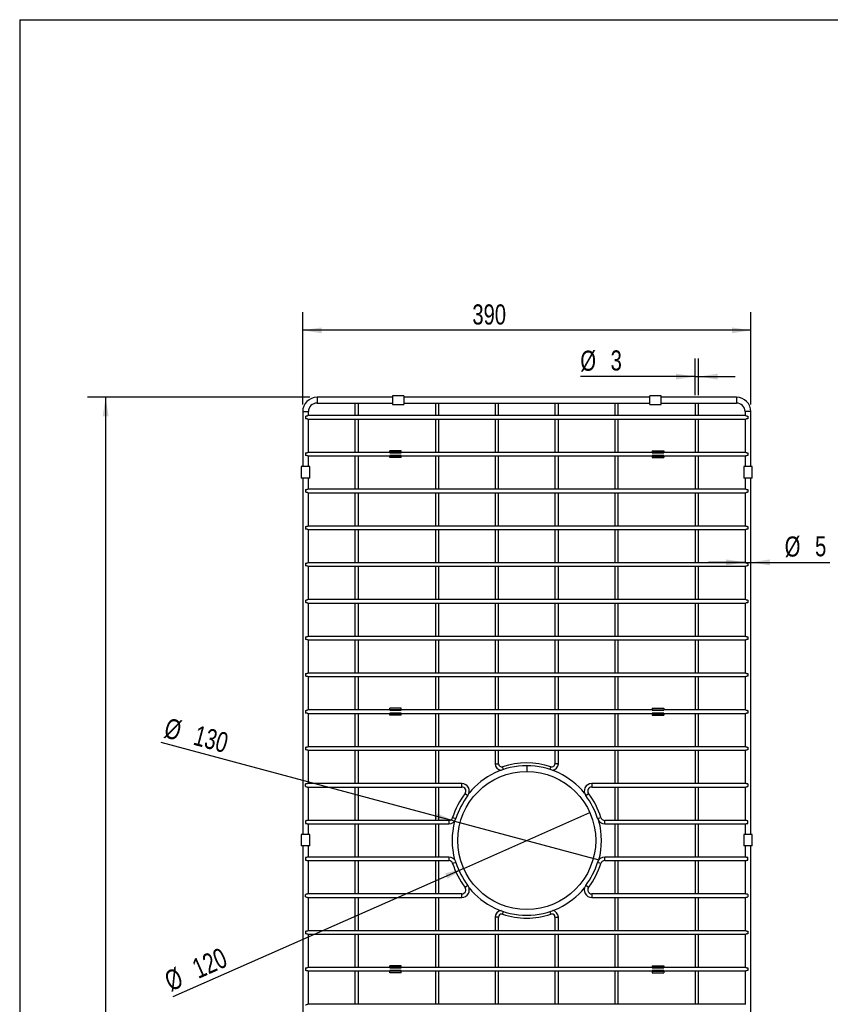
# Model space of a CAD drawing. Header units: millimetres. Extents: x 3 to 415, y 5 to 292.
# Tile 2 of 9: x 3 to 144, y 121 to 292. Entities that reach past the tile are written whole.
import ezdxf

# ---------------------------------------------------------------- set-up
doc = ezdxf.new("R2010")
doc.units = ezdxf.units.MM
doc.layers.add('FORMAT', color=179, linetype='Continuous')
doc.styles.add('SLDTEXTSTYLE0', font='TXT', dxfattribs={"width": 0.75})
doc.dimstyles.new('SLDDIMSTYLE0', dxfattribs={"dimtxt": 3.5, "dimasz": 3.302, "dimexe": 0, "dimexo": 0.0625, "dimgap": 0.875, "dimtad": 1, "dimlfac": 5, "dimrnd": 1e-09, "dimzin": 12, "dimdsep": 46, "dimtxsty": 'SLDTEXTSTYLE0', "dimsah": 1, "dimcen": 0.09, "dimadec": 0, "dimazin": 3, "dimtfac": 1, "dimtdec": 0, "dimtofl": 0, "dimtmove": 0, "dimatfit": 3, "dimfxl": 1, "dimfrac": 2, "dimtolj": 1, "dimtzin": 12, "dimarcsym": 0})
doc.dimstyles.new('SLDDIMSTYLE1', dxfattribs={"dimtxt": 3.5, "dimasz": 3.302, "dimexe": 0, "dimexo": 0.0625, "dimgap": 0.875, "dimtad": 1, "dimlfac": 5, "dimrnd": 1e-09, "dimzin": 12, "dimdsep": 46, "dimtxsty": 'SLDTEXTSTYLE0', "dimblk1": 'NONE', "dimsah": 1, "dimcen": 0, "dimadec": 0, "dimazin": 3, "dimtfac": 1, "dimtdec": 0, "dimtmove": 0, "dimatfit": 3, "dimldrblk": 'NONE', "dimfxl": 1, "dimfrac": 2, "dimtolj": 1, "dimtzin": 12, "dimarcsym": 0})
doc.dimstyles.new('SLDDIMSTYLE2', dxfattribs={"dimtxt": 3.5, "dimasz": 3.302, "dimexe": 0, "dimexo": 0.0625, "dimgap": 0.875, "dimtad": 1, "dimlfac": 5, "dimrnd": 1e-09, "dimzin": 12, "dimdsep": 46, "dimtxsty": 'SLDTEXTSTYLE0', "dimsah": 1, "dimcen": 0.09, "dimadec": 0, "dimazin": 3, "dimtfac": 1, "dimtdec": 0, "dimtmove": 0, "dimatfit": 0, "dimfxl": 1, "dimfrac": 2, "dimtolj": 1, "dimtzin": 12, "dimarcsym": 0})

# ---------------------------------------------------------------- blocks, each defined once
blk = doc.blocks.new('_D')
at = {"layer": 'FORMAT'}
for p, q in [((52.22, 225.33), (52.22, 241.38)), ((130.22, 225.33), (130.22, 241.38)), ((130.22, 238.21), (52.22, 238.21))]:
    blk.add_line(p, q, dxfattribs=at)
for points in [[(52.22, 238.21), (55.52, 237.7), (55.52, 238.71)], [(130.22, 238.21), (126.91, 238.71), (126.91, 237.7)]]:
    blk.add_solid(points, dxfattribs=at)
at = {"layer": 'FORMAT', "insert": (81.75, 242.72), "char_height": 3.5, "attachment_point": 1, "style": 'SLDTEXTSTYLE0'}
blk.add_mtext('390', dxfattribs=at)
blk = doc.blocks.new('_D_1')
at = {"layer": 'FORMAT'}
for p, q in [((53.45, 226.56), (14.75, 226.56)), ((17.92, 226.56), (17.92, 72.36)), ((53.45, 72.36), (14.75, 72.36))]:
    blk.add_line(p, q, dxfattribs=at)
for points in [[(17.92, 226.56), (17.41, 223.26), (18.43, 223.26)], [(17.92, 72.36), (18.43, 75.66), (17.41, 75.66)]]:
    blk.add_solid(points, dxfattribs=at)
at = {"layer": 'FORMAT', "insert": (13.41, 103.81), "char_height": 3.5, "attachment_point": 1, "rotation": 90, "style": 'SLDTEXTSTYLE0'}
blk.add_mtext('771', dxfattribs=at)
blk = doc.blocks.new('_D_2')
at = {"layer": 'FORMAT'}
for q in [(27.61, 166.5), (103.77, 146.1)]:
    blk.add_line((78.66, 152.83), q, dxfattribs=at)
blk.add_solid([(78.66, 152.83), (75.6, 154.17), (75.34, 153.19)], dxfattribs=at)
at = {"layer": 'FORMAT', "char_height": 3.5, "attachment_point": 1, "rotation": 345, "style": 'SLDTEXTSTYLE0'}
for s, insert in [('%%c', (28.78, 170.86)), ('130', (33.89, 169.55))]:
    blk.add_mtext(s, dxfattribs=dict(at, insert=insert))
blk = doc.blocks.new('_None')
blk = doc.blocks.new('_D_3')
at = {"layer": 'FORMAT'}
for q in [(102.19, 154.31), (29.64, 122.25)]:
    blk.add_line((80.24, 144.61), q, dxfattribs=at)
blk.add_solid([(80.24, 144.61), (77.01, 143.74), (77.42, 142.81)], dxfattribs=at)
at = {"layer": 'FORMAT', "char_height": 3.5, "attachment_point": 1, "rotation": 23.8436, "style": 'SLDTEXTSTYLE0'}
for s, insert in [('120', (32.63, 128.56)), ('%%c', (27.82, 126.37))]:
    blk.add_mtext(s, dxfattribs=dict(at, insert=insert))
blk = doc.blocks.new('_D_4')
at = {"layer": 'FORMAT'}
for p, q in [((129.22, 197.84), (122.87, 197.84)), ((129.22, 197.84), (130.22, 197.84)), ((130.22, 197.84), (143.98, 197.84))]:
    blk.add_line(p, q, dxfattribs=at)
for points in [[(129.22, 197.84), (125.91, 198.35), (125.91, 197.33)], [(130.22, 197.84), (133.52, 197.33), (133.52, 198.35)]]:
    blk.add_solid(points, dxfattribs=at)
at = {"layer": 'FORMAT', "char_height": 3.5, "attachment_point": 1, "style": 'SLDTEXTSTYLE0'}
for s, insert in [('%%c', (136.11, 202.35)), ('5', (141.39, 202.4))]:
    blk.add_mtext(s, dxfattribs=dict(at, insert=insert))
blk = doc.blocks.new('_D_5')
at = {"layer": 'FORMAT'}
for p, q in [((120.52, 226.93), (120.52, 233.33)), ((121.12, 226.93), (121.12, 233.33)), ((120.52, 230.16), (100.54, 230.16)), ((120.52, 230.16), (121.12, 230.16)), ((121.12, 230.16), (127.47, 230.16))]:
    blk.add_line(p, q, dxfattribs=at)
for points in [[(120.52, 230.16), (117.21, 230.66), (117.21, 229.65)], [(121.12, 230.16), (124.42, 229.65), (124.42, 230.66)]]:
    blk.add_solid(points, dxfattribs=at)
at = {"layer": 'FORMAT', "char_height": 3.5, "attachment_point": 1, "style": 'SLDTEXTSTYLE0'}
for s, insert in [('%%c', (100.54, 234.67)), ('3', (105.81, 234.72))]:
    blk.add_mtext(s, dxfattribs=dict(at, insert=insert))

msp = doc.modelspace()

# ---------------------------------------------------------------- linework, layer by layer
at = {"color": 7, "linetype": 'Continuous', "lineweight": 25}
for p, q in [((67.822, 226.5628), (54.7152, 226.5628)), ((69.822, 226.8128), (67.822, 226.8128)), ((67.822, 226.8128), (67.822, 225.3128)), ((69.822, 226.8128), (69.822, 225.3128)), ((112.6084, 226.5628), (69.822, 226.5628)), ((114.6084, 226.8128), (112.6084, 226.8128)), ((112.6084, 225.3128), (112.6084, 226.8128)), ((114.6084, 225.3128), (114.6084, 226.8128)), ((127.7152, 226.5628), (114.6084, 226.5628)), ((54.7152, 225.5628), (61.6088, 225.5628)), ((61.3152, 225.5628), (61.3152, 223.3638)), ((61.6088, 225.5628), (67.822, 225.5628)), ((61.9152, 223.3638), (61.9152, 225.5628)), ((67.822, 225.3128), (69.822, 225.3128)), ((69.822, 225.5628), (75.6088, 225.5628)), ((75.3152, 225.5628), (75.3152, 223.3638)), ((75.6088, 225.5628), (86.0088, 225.5628)), ((75.9152, 223.3638), (75.9152, 225.5628)), ((85.7152, 225.5628), (85.7152, 223.3638)), ((86.0088, 225.5628), (96.4088, 225.5628)), ((86.3152, 223.3638), (86.3152, 225.5628)), ((96.1152, 225.5628), (96.1152, 223.3638)), ((96.4088, 225.5628), (106.8088, 225.5628)), ((96.7152, 223.3638), (96.7152, 225.5628)), ((106.5152, 225.5628), (106.5152, 223.3638)), ((106.8088, 225.5628), (112.6084, 225.5628)), ((107.1152, 223.3638), (107.1152, 225.5628)), ((112.6084, 225.3128), (114.6084, 225.3128)), ((114.6084, 225.5628), (120.8088, 225.5628)), ((120.5152, 225.5628), (120.5152, 223.3638)), ((120.8088, 225.5628), (127.7152, 225.5628)), ((121.1152, 223.3638), (121.1152, 225.5628)), ((52.2152, 224.0628), (52.2152, 214.5175)), ((52.7152, 223.2878), (52.7152, 222.8379)), ((53.1132, 222.7618), (129.3163, 222.7618)), ((129.3171, 223.3638), (53.1141, 223.3638)), ((53.2152, 223.3638), (53.2152, 224.0628)), ((53.2152, 216.9638), (53.2152, 222.7618)), ((61.3152, 222.7618), (61.3152, 216.9638)), ((61.9152, 216.9638), (61.9152, 222.7618)), ((75.3152, 222.7618), (75.3152, 216.9638)), ((75.9152, 216.9638), (75.9152, 222.7618)), ((85.7152, 222.7618), (85.7152, 216.9638)), ((86.3152, 216.9638), (86.3152, 222.7618)), ((96.1152, 222.7618), (96.1152, 216.9638)), ((96.7152, 216.9638), (96.7152, 222.7618)), ((106.5152, 222.7618), (106.5152, 216.9638)), ((107.1152, 216.9638), (107.1152, 222.7618)), ((120.5152, 222.7618), (120.5152, 216.9638)), ((121.1152, 216.9638), (121.1152, 222.7618)), ((129.2152, 224.0628), (129.2152, 223.3638)), ((129.2152, 222.7618), (129.2152, 216.9638)), ((129.7152, 223.2878), (129.7152, 222.8379)), ((130.2152, 214.5175), (130.2152, 224.0628)), ((52.7152, 216.8878), (52.7152, 216.4379)), ((53.1132, 216.3618), (67.3841, 216.3618)), ((67.3841, 216.9638), (53.1141, 216.9638)), ((53.2152, 214.5175), (53.2152, 216.3618)), ((61.3152, 216.3618), (61.3152, 210.5638)), ((61.9152, 210.5638), (61.9152, 216.3618)), ((69.3841, 217.2628), (67.3841, 217.2628)), ((67.3841, 217.0092), (67.3841, 217.2628)), ((69.3841, 217.0092), (67.3841, 217.0092)), ((67.3841, 216.9092), (67.3841, 217.0092)), ((67.3841, 216.9092), (69.3841, 216.9092)), ((69.3841, 216.4164), (67.3841, 216.4164)), ((67.3841, 216.3164), (67.3841, 216.4164)), ((69.3841, 216.3164), (67.3841, 216.3164)), ((67.3841, 216.0628), (67.3841, 216.3164)), ((69.3841, 216.0628), (67.3841, 216.0628)), ((69.3841, 217.0092), (69.3841, 217.2628)), ((69.3841, 216.9092), (69.3841, 217.0092)), ((113.0463, 216.9638), (69.3841, 216.9638)), ((69.3841, 216.3164), (69.3841, 216.4164)), ((69.3841, 216.3618), (113.0463, 216.3618)), ((69.3841, 216.0628), (69.3841, 216.3164)), ((75.3152, 216.3618), (75.3152, 210.5638)), ((75.9152, 210.5638), (75.9152, 216.3618)), ((85.7152, 216.3618), (85.7152, 210.5638)), ((86.3152, 210.5638), (86.3152, 216.3618)), ((96.1152, 216.3618), (96.1152, 210.5638)), ((96.7152, 210.5638), (96.7152, 216.3618)), ((106.5152, 216.3618), (106.5152, 210.5638)), ((107.1152, 210.5638), (107.1152, 216.3618)), ((113.0463, 217.2628), (115.0463, 217.2628)), ((113.0463, 217.2628), (113.0463, 217.0092)), ((113.0463, 217.0092), (115.0463, 217.0092)), ((113.0463, 217.0092), (113.0463, 216.9092)), ((113.0463, 216.9092), (115.0463, 216.9092)), ((115.0463, 216.4164), (113.0463, 216.4164)), ((113.0463, 216.4164), (113.0463, 216.3164)), ((113.0463, 216.3164), (113.0463, 216.0628)), ((113.0463, 216.3164), (115.0463, 216.3164)), ((113.0463, 216.0628), (115.0463, 216.0628)), ((115.0463, 217.2628), (115.0463, 217.0092)), ((115.0463, 217.0092), (115.0463, 216.9092)), ((129.3171, 216.9638), (115.0463, 216.9638)), ((115.0463, 216.4164), (115.0463, 216.3164)), ((115.0463, 216.3618), (129.3163, 216.3618)), ((115.0463, 216.3164), (115.0463, 216.0628)), ((120.5152, 216.3618), (120.5152, 210.5638)), ((121.1152, 210.5638), (121.1152, 216.3618)), ((129.2152, 216.3618), (129.2152, 214.5175)), ((129.7152, 216.8878), (129.7152, 216.4379)), ((51.9652, 214.5175), (51.9652, 212.5175)), ((53.4652, 214.5175), (51.9652, 214.5175)), ((53.4652, 212.5175), (53.4652, 214.5175)), ((128.9652, 214.5175), (128.9652, 212.5175)), ((128.9665, 214.5175), (128.9652, 214.5175)), ((130.4652, 214.5175), (128.9665, 214.5175)), ((130.4652, 212.5175), (130.4652, 214.5175)), ((53.4652, 212.5175), (51.9652, 212.5175)), ((52.2152, 212.5175), (52.2152, 150.5175)), ((53.2152, 210.5638), (53.2152, 212.5175)), ((128.9665, 212.5175), (128.9652, 212.5175)), ((130.4652, 212.5175), (128.9665, 212.5175)), ((129.2152, 212.5175), (129.2152, 210.5638)), ((130.2152, 150.5175), (130.2152, 212.5175)), ((52.7152, 210.4878), (52.7152, 210.0379)), ((53.1132, 209.9618), (129.3163, 209.9618)), ((129.3171, 210.5638), (53.1141, 210.5638)), ((53.2152, 204.1638), (53.2152, 209.9618)), ((61.3152, 209.9618), (61.3152, 204.1638)), ((61.9152, 204.1638), (61.9152, 209.9618)), ((75.3152, 209.9618), (75.3152, 204.1638)), ((75.9152, 204.1638), (75.9152, 209.9618)), ((85.7152, 209.9618), (85.7152, 204.1638)), ((86.3152, 204.1638), (86.3152, 209.9618)), ((96.1152, 209.9618), (96.1152, 204.1638)), ((96.7152, 204.1638), (96.7152, 209.9618)), ((106.5152, 209.9618), (106.5152, 204.1638)), ((107.1152, 204.1638), (107.1152, 209.9618)), ((120.5152, 209.9618), (120.5152, 204.1638)), ((121.1152, 204.1638), (121.1152, 209.9618)), ((129.2152, 209.9618), (129.2152, 204.1638)), ((129.7152, 210.4878), (129.7152, 210.0379)), ((52.7152, 204.0878), (52.7152, 203.6379)), ((129.3171, 204.1638), (53.1141, 204.1638)), ((129.7152, 204.0878), (129.7152, 203.6379)), ((53.1132, 203.5618), (129.3163, 203.5618)), ((53.2152, 197.7638), (53.2152, 203.5618)), ((61.3152, 203.5618), (61.3152, 197.7638)), ((61.9152, 197.7638), (61.9152, 203.5618)), ((75.3152, 203.5618), (75.3152, 197.7638)), ((75.9152, 197.7638), (75.9152, 203.5618)), ((85.7152, 203.5618), (85.7152, 197.7638)), ((86.3152, 197.7638), (86.3152, 203.5618)), ((96.1152, 203.5618), (96.1152, 197.7638)), ((96.7152, 197.7638), (96.7152, 203.5618)), ((106.5152, 203.5618), (106.5152, 197.7638)), ((107.1152, 197.7638), (107.1152, 203.5618)), ((120.5152, 203.5618), (120.5152, 197.7638)), ((121.1152, 197.7638), (121.1152, 203.5618)), ((129.2152, 203.5618), (129.2152, 197.7638)), ((52.7152, 197.6878), (52.7152, 197.2379)), ((53.1132, 197.1618), (129.3163, 197.1618)), ((129.3171, 197.7638), (53.1141, 197.7638)), ((53.2152, 191.3638), (53.2152, 197.1618)), ((61.3152, 197.1618), (61.3152, 191.3638)), ((61.9152, 191.3638), (61.9152, 197.1618)), ((75.3152, 197.1618), (75.3152, 191.3638)), ((75.9152, 191.3638), (75.9152, 197.1618)), ((85.7152, 197.1618), (85.7152, 191.3638)), ((86.3152, 191.3638), (86.3152, 197.1618)), ((96.1152, 197.1618), (96.1152, 191.3638)), ((96.7152, 191.3638), (96.7152, 197.1618)), ((106.5152, 197.1618), (106.5152, 191.3638)), ((107.1152, 191.3638), (107.1152, 197.1618)), ((120.5152, 197.1618), (120.5152, 191.3638)), ((121.1152, 191.3638), (121.1152, 197.1618)), ((129.2152, 197.1618), (129.2152, 191.3638)), ((129.7152, 197.6878), (129.7152, 197.2379)), ((52.7152, 191.2878), (52.7152, 190.8379)), ((53.1132, 190.7618), (129.3163, 190.7618)), ((129.3171, 191.3638), (53.1141, 191.3638)), ((53.2152, 184.9638), (53.2152, 190.7618)), ((61.3152, 190.7618), (61.3152, 184.9638)), ((61.9152, 184.9638), (61.9152, 190.7618)), ((75.3152, 190.7618), (75.3152, 184.9638)), ((75.9152, 184.9638), (75.9152, 190.7618)), ((85.7152, 190.7618), (85.7152, 184.9638)), ((86.3152, 184.9638), (86.3152, 190.7618)), ((96.1152, 190.7618), (96.1152, 184.9638)), ((96.7152, 184.9638), (96.7152, 190.7618)), ((106.5152, 190.7618), (106.5152, 184.9638)), ((107.1152, 184.9638), (107.1152, 190.7618)), ((120.5152, 190.7618), (120.5152, 184.9638)), ((121.1152, 184.9638), (121.1152, 190.7618)), ((129.2152, 190.7618), (129.2152, 184.9638)), ((129.7152, 191.2878), (129.7152, 190.8379)), ((52.7152, 184.8878), (52.7152, 184.4379)), ((53.1132, 184.3618), (129.3163, 184.3618)), ((129.3171, 184.9638), (53.1141, 184.9638)), ((53.2152, 178.5638), (53.2152, 184.3618)), ((61.3152, 184.3618), (61.3152, 178.5638)), ((61.9152, 178.5638), (61.9152, 184.3618)), ((75.3152, 184.3618), (75.3152, 178.5638)), ((75.9152, 178.5638), (75.9152, 184.3618)), ((85.7152, 184.3618), (85.7152, 178.5638)), ((86.3152, 178.5638), (86.3152, 184.3618)), ((96.1152, 184.3618), (96.1152, 178.5638)), ((96.7152, 178.5638), (96.7152, 184.3618)), ((106.5152, 184.3618), (106.5152, 178.5638)), ((107.1152, 178.5638), (107.1152, 184.3618)), ((120.5152, 184.3618), (120.5152, 178.5638)), ((121.1152, 178.5638), (121.1152, 184.3618)), ((129.2152, 184.3618), (129.2152, 178.5638)), ((129.7152, 184.8878), (129.7152, 184.4379)), ((52.7152, 178.4878), (52.7152, 178.0379)), ((129.3171, 178.5638), (53.1141, 178.5638)), ((129.7152, 178.4878), (129.7152, 178.0379)), ((53.1132, 177.9618), (129.3163, 177.9618)), ((53.2152, 172.1638), (53.2152, 177.9618)), ((61.3152, 177.9618), (61.3152, 172.1638)), ((61.9152, 172.1638), (61.9152, 177.9618)), ((75.3152, 177.9618), (75.3152, 172.1638)), ((75.9152, 172.1638), (75.9152, 177.9618)), ((85.7152, 177.9618), (85.7152, 172.1638)), ((86.3152, 172.1638), (86.3152, 177.9618)), ((96.1152, 177.9618), (96.1152, 172.1638)), ((96.7152, 172.1638), (96.7152, 177.9618)), ((106.5152, 177.9618), (106.5152, 172.1638)), ((107.1152, 172.1638), (107.1152, 177.9618)), ((120.5152, 177.9618), (120.5152, 172.1638)), ((121.1152, 172.1638), (121.1152, 177.9618)), ((129.2152, 177.9618), (129.2152, 172.1638)), ((52.7152, 172.0878), (52.7152, 171.6379)), ((53.1132, 171.5618), (67.3841, 171.5618)), ((67.3841, 172.1638), (53.1141, 172.1638)), ((53.2152, 165.7638), (53.2152, 171.5618)), ((61.3152, 171.5618), (61.3152, 165.7638)), ((61.9152, 165.7638), (61.9152, 171.5618)), ((69.3841, 172.4628), (67.3841, 172.4628)), ((67.3841, 172.2092), (67.3841, 172.4628)), ((69.3841, 172.2092), (67.3841, 172.2092)), ((67.3841, 172.1092), (67.3841, 172.2092)), ((67.3841, 172.1092), (69.3841, 172.1092)), ((69.3841, 171.6164), (67.3841, 171.6164)), ((67.3841, 171.5164), (67.3841, 171.6164)), ((69.3841, 171.5164), (67.3841, 171.5164)), ((67.3841, 171.2628), (67.3841, 171.5164)), ((69.3841, 172.2092), (69.3841, 172.4628)), ((69.3841, 172.1092), (69.3841, 172.2092)), ((113.0463, 172.1638), (69.3841, 172.1638)), ((69.3841, 171.5164), (69.3841, 171.6164)), ((69.3841, 171.5618), (113.0463, 171.5618)), ((69.3841, 171.2628), (69.3841, 171.5164)), ((75.3152, 171.5618), (75.3152, 165.7638)), ((75.9152, 165.7638), (75.9152, 171.5618)), ((85.7152, 171.5618), (85.7152, 165.7638)), ((86.3152, 165.7638), (86.3152, 171.5618)), ((96.1152, 171.5618), (96.1152, 165.7638)), ((96.7152, 165.7638), (96.7152, 171.5618)), ((106.5152, 171.5618), (106.5152, 165.7638)), ((107.1152, 165.7638), (107.1152, 171.5618)), ((113.0463, 172.4628), (115.0463, 172.4628)), ((113.0463, 172.4628), (113.0463, 172.2092)), ((113.0463, 172.2092), (115.0463, 172.2092)), ((113.0463, 172.2092), (113.0463, 172.1092)), ((113.0463, 172.1092), (115.0463, 172.1092)), ((115.0463, 171.6164), (113.0463, 171.6164)), ((113.0463, 171.6164), (113.0463, 171.5164)), ((113.0463, 171.5164), (113.0463, 171.2628)), ((113.0463, 171.5164), (115.0463, 171.5164)), ((115.0463, 172.4628), (115.0463, 172.2092)), ((115.0463, 172.2092), (115.0463, 172.1092)), ((129.3171, 172.1638), (115.0463, 172.1638)), ((115.0463, 171.6164), (115.0463, 171.5164)), ((115.0463, 171.5618), (129.3163, 171.5618)), ((115.0463, 171.5164), (115.0463, 171.2628)), ((120.5152, 171.5618), (120.5152, 165.7638)), ((121.1152, 165.7638), (121.1152, 171.5618)), ((129.2152, 171.5618), (129.2152, 165.7638)), ((129.7152, 172.0878), (129.7152, 171.6379)), ((69.3841, 171.2628), (67.3841, 171.2628)), ((113.0463, 171.2628), (115.0463, 171.2628)), ((52.7152, 165.6878), (52.7152, 165.2379)), ((53.1132, 165.1618), (129.3163, 165.1618)), ((129.3171, 165.7638), (53.1141, 165.7638)), ((53.2152, 159.3638), (53.2152, 165.1618)), ((61.3152, 165.1618), (61.3152, 159.3638)), ((61.9152, 159.3638), (61.9152, 165.1618)), ((75.3152, 165.1618), (75.3152, 159.3638)), ((75.9152, 159.3638), (75.9152, 165.1618)), ((85.7152, 165.1618), (85.7152, 162.7999)), ((86.3152, 162.7999), (86.3152, 165.1618)), ((96.1152, 165.1618), (96.1152, 162.7999)), ((96.7152, 162.7999), (96.7152, 165.1618)), ((106.5152, 165.1618), (106.5152, 159.3638)), ((107.1152, 159.3638), (107.1152, 165.1618)), ((120.5152, 165.1618), (120.5152, 159.3638)), ((121.1152, 159.3638), (121.1152, 165.1618)), ((129.2152, 165.1618), (129.2152, 159.3638)), ((129.7152, 165.6878), (129.7152, 165.2379)), ((79.9156, 159.3638), (53.1132, 159.3638)), ((129.3163, 159.3638), (102.5147, 159.3638)), ((52.7152, 158.8379), (52.7152, 159.2878)), ((53.1141, 158.7618), (79.9156, 158.7618)), ((53.2152, 152.9638), (53.2152, 158.7618)), ((61.3152, 158.7618), (61.3152, 152.9638)), ((61.9152, 152.9638), (61.9152, 158.7618)), ((75.3152, 158.7618), (75.3152, 152.9638)), ((75.9152, 152.9638), (75.9152, 158.7618)), ((102.5147, 158.7618), (129.3171, 158.7618)), ((106.5152, 158.7618), (106.5152, 152.9638)), ((107.1152, 152.9638), (107.1152, 158.7618)), ((120.5152, 158.7618), (120.5152, 152.9638)), ((121.1152, 152.9638), (121.1152, 158.7618)), ((129.2152, 158.7618), (129.2152, 152.9638)), ((129.7152, 159.2878), (129.7152, 158.8379)), ((52.7152, 152.8878), (52.7152, 152.4379)), ((77.6505, 152.9638), (53.1132, 152.9638)), ((103.5371, 153.278), (103.5709, 153.1966)), ((129.3163, 152.9638), (104.7798, 152.9638)), ((129.7152, 152.4379), (129.7152, 152.8878)), ((53.1141, 152.3618), (77.6505, 152.3618)), ((53.2152, 150.5175), (53.2152, 152.3618)), ((61.3152, 152.3618), (61.3152, 146.5638)), ((61.9152, 146.5638), (61.9152, 152.3618)), ((75.3152, 152.3618), (75.3152, 146.5638)), ((75.9152, 146.5638), (75.9152, 152.3618)), ((104.7798, 152.3618), (129.3171, 152.3618)), ((106.5152, 152.3618), (106.5152, 146.5638)), ((107.1152, 146.5638), (107.1152, 152.3618)), ((120.5152, 152.3618), (120.5152, 146.5638)), ((121.1152, 146.5638), (121.1152, 152.3618)), ((129.2152, 152.3618), (129.2152, 150.5175)), ((51.9652, 150.5175), (51.9652, 148.5175)), ((53.4652, 150.5175), (51.9652, 150.5175)), ((53.4652, 148.5175), (53.4652, 150.5175)), ((128.9652, 150.5175), (128.9652, 148.5175)), ((128.9665, 150.5175), (128.9652, 150.5175)), ((130.4652, 150.5175), (128.9665, 150.5175)), ((130.4652, 148.5175), (130.4652, 150.5175)), ((53.4652, 148.5175), (51.9652, 148.5175)), ((52.2152, 148.5175), (52.2152, 86.4082)), ((53.2152, 146.5638), (53.2152, 148.5175)), ((128.9665, 148.5175), (128.9652, 148.5175)), ((130.4652, 148.5175), (128.9665, 148.5175)), ((129.2152, 148.5175), (129.2152, 146.5638)), ((130.2152, 86.4082), (130.2152, 148.5175)), ((52.7152, 146.4878), (52.7152, 146.0379)), ((77.6505, 146.5638), (53.1132, 146.5638)), ((53.1141, 145.9618), (77.6505, 145.9618)), ((53.2152, 140.1638), (53.2152, 145.9618)), ((61.3152, 145.9618), (61.3152, 140.1638)), ((61.9152, 140.1638), (61.9152, 145.9618)), ((75.3152, 145.9618), (75.3152, 140.1638)), ((75.9152, 140.1638), (75.9152, 145.9618)), ((78.8933, 145.6476), (78.8618, 145.7236)), ((129.3163, 146.5638), (104.7798, 146.5638)), ((104.7798, 145.9618), (129.3171, 145.9618)), ((106.5152, 145.9618), (106.5152, 140.1638)), ((107.1152, 140.1638), (107.1152, 145.9618)), ((120.5152, 145.9618), (120.5152, 140.1638)), ((121.1152, 140.1638), (121.1152, 145.9618)), ((129.2152, 145.9618), (129.2152, 140.1638)), ((129.7152, 146.0379), (129.7152, 146.4878)), ((81.0232, 141.5438), (80.9509, 141.6507)), ((52.7152, 139.6379), (52.7152, 140.0878)), ((79.9156, 140.1638), (53.1132, 140.1638)), ((53.1141, 139.5618), (79.9156, 139.5618)), ((53.2152, 133.7638), (53.2152, 139.5618)), ((61.3152, 139.5618), (61.3152, 133.7638)), ((61.9152, 133.7638), (61.9152, 139.5618)), ((75.3152, 139.5618), (75.3152, 133.7638)), ((75.9152, 133.7638), (75.9152, 139.5618)), ((129.3163, 140.1638), (102.5147, 140.1638)), ((102.5147, 139.5618), (129.3171, 139.5618)), ((106.5152, 139.5618), (106.5152, 133.7638)), ((107.1152, 133.7638), (107.1152, 139.5618)), ((120.5152, 139.5618), (120.5152, 133.7638)), ((121.1152, 133.7638), (121.1152, 139.5618)), ((129.2152, 139.5618), (129.2152, 133.7638)), ((129.7152, 140.0878), (129.7152, 139.6379)), ((85.7152, 136.1258), (85.7152, 133.7638)), ((86.3152, 133.7638), (86.3152, 136.1258)), ((96.1152, 136.1258), (96.1152, 133.7638)), ((96.7152, 133.7638), (96.7152, 136.1258)), ((52.7152, 133.6878), (52.7152, 133.2379)), ((129.3171, 133.7638), (53.1141, 133.7638)), ((129.7152, 133.6878), (129.7152, 133.2379)), ((53.1132, 133.1618), (129.3163, 133.1618)), ((53.2152, 127.3638), (53.2152, 133.1618)), ((61.3152, 133.1618), (61.3152, 127.3638)), ((61.9152, 127.3638), (61.9152, 133.1618)), ((75.3152, 133.1618), (75.3152, 127.3638)), ((75.9152, 127.3638), (75.9152, 133.1618)), ((85.7152, 133.1618), (85.7152, 127.3638)), ((86.3152, 127.3638), (86.3152, 133.1618)), ((96.1152, 133.1618), (96.1152, 127.3638)), ((96.7152, 127.3638), (96.7152, 133.1618)), ((106.5152, 133.1618), (106.5152, 127.3638)), ((107.1152, 127.3638), (107.1152, 133.1618)), ((120.5152, 133.1618), (120.5152, 127.3638)), ((121.1152, 127.3638), (121.1152, 133.1618)), ((129.2152, 133.1618), (129.2152, 127.3638)), ((52.7152, 127.2878), (52.7152, 126.8379)), ((53.1132, 126.7618), (67.3841, 126.7618)), ((67.3841, 127.3638), (53.1141, 127.3638)), ((53.2152, 120.9638), (53.2152, 126.7618)), ((61.3152, 126.7618), (61.3152, 120.9638)), ((61.9152, 120.9638), (61.9152, 126.7618)), ((69.3841, 127.6628), (67.3841, 127.6628)), ((67.3841, 127.4092), (67.3841, 127.6628)), ((69.3841, 127.4092), (67.3841, 127.4092)), ((67.3841, 127.3092), (67.3841, 127.4092)), ((67.3841, 127.3092), (69.3841, 127.3092)), ((69.3841, 126.8164), (67.3841, 126.8164)), ((67.3841, 126.7164), (67.3841, 126.8164)), ((69.3841, 127.4092), (69.3841, 127.6628)), ((69.3841, 127.3092), (69.3841, 127.4092)), ((113.0463, 127.3638), (69.3841, 127.3638)), ((69.3841, 126.7164), (69.3841, 126.8164)), ((69.3841, 126.7618), (113.0463, 126.7618)), ((75.3152, 126.7618), (75.3152, 120.9638)), ((75.9152, 120.9638), (75.9152, 126.7618)), ((85.7152, 126.7618), (85.7152, 120.9638)), ((86.3152, 120.9638), (86.3152, 126.7618)), ((96.1152, 126.7618), (96.1152, 120.9638)), ((96.7152, 120.9638), (96.7152, 126.7618)), ((106.5152, 126.7618), (106.5152, 120.9638)), ((107.1152, 120.9638), (107.1152, 126.7618)), ((113.0463, 127.6628), (115.0463, 127.6628)), ((113.0463, 127.6628), (113.0463, 127.4092)), ((113.0463, 127.4092), (115.0463, 127.4092)), ((113.0463, 127.4092), (113.0463, 127.3092)), ((113.0463, 127.3092), (115.0463, 127.3092)), ((115.0463, 126.8164), (113.0463, 126.8164)), ((113.0463, 126.8164), (113.0463, 126.7164)), ((115.0463, 127.6628), (115.0463, 127.4092)), ((115.0463, 127.4092), (115.0463, 127.3092)), ((129.3171, 127.3638), (115.0463, 127.3638)), ((115.0463, 126.8164), (115.0463, 126.7164)), ((115.0463, 126.7618), (129.3163, 126.7618)), ((120.5152, 126.7618), (120.5152, 120.9638)), ((121.1152, 120.9638), (121.1152, 126.7618)), ((129.2152, 126.7618), (129.2152, 120.9638)), ((129.7152, 127.2878), (129.7152, 126.8379)), ((69.3841, 126.7164), (67.3841, 126.7164)), ((67.3841, 126.4628), (67.3841, 126.7164)), ((69.3841, 126.4628), (67.3841, 126.4628)), ((69.3841, 126.4628), (69.3841, 126.7164)), ((113.0463, 126.7164), (113.0463, 126.4628)), ((113.0463, 126.7164), (115.0463, 126.7164)), ((113.0463, 126.4628), (115.0463, 126.4628)), ((115.0463, 126.7164), (115.0463, 126.4628)), ((129.3171, 120.9638), (53.1141, 120.9638))]:
    msp.add_line(p, q, dxfattribs=at)
at = {"color": 8, "linetype": 'Continuous', "lineweight": 25}
for p, q in [((54.7152, 226.5628), (54.7152, 225.5628)), ((127.7152, 226.5628), (127.7152, 225.5628)), ((52.2152, 224.0628), (53.2152, 224.0628)), ((130.2152, 224.0628), (129.2152, 224.0628)), ((85.7152, 162.7999), (86.3152, 162.7999)), ((96.7152, 162.7999), (96.1152, 162.7999)), ((87.1704, 161.8176), (87.0148, 162.2927)), ((91.2152, 162.4628), (91.2152, 161.4628)), ((95.26, 161.8176), (95.4156, 162.2927)), ((79.9156, 158.7618), (79.9156, 159.3638)), ((102.5147, 159.3638), (102.5147, 158.7618)), ((80.4719, 157.6395), (80.9509, 157.2749)), ((101.4795, 157.2749), (101.9585, 157.6395)), ((77.6505, 152.9638), (77.6505, 152.3618)), ((78.3183, 153.4561), (78.8933, 153.278)), ((103.5371, 153.278), (104.1121, 153.4561)), ((104.7798, 152.3618), (104.7798, 152.9638)), ((77.6505, 146.5638), (77.6505, 145.9618)), ((78.8933, 145.6476), (78.3183, 145.4696)), ((104.1121, 145.4696), (103.5371, 145.6476)), ((104.7798, 145.9618), (104.7798, 146.5638)), ((80.9509, 141.6507), (80.4719, 141.2862)), ((101.9585, 141.2862), (101.4795, 141.6507)), ((79.9156, 139.5618), (79.9156, 140.1638)), ((102.5147, 140.1638), (102.5147, 139.5618)), ((87.0148, 136.6329), (87.1704, 137.1081)), ((95.4156, 136.6329), (95.26, 137.1081)), ((86.3152, 136.1258), (85.7152, 136.1258)), ((96.1152, 136.1258), (96.7152, 136.1258))]:
    msp.add_line(p, q, dxfattribs=at)
at = {"color": 7, "linetype": 'Continuous', "lineweight": 25}
msp.add_circle((91.2152, 149.4628), 12, dxfattribs=at)
for centre, radius, start, end in [((54.7152, 224.0628), 2.5, 90, 180), ((127.7152, 224.0628), 2.5, 0, 90), ((54.7152, 224.0628), 1.5, 90, 180), ((127.7152, 224.0628), 1.5, 0, 90), ((86.8488, 162.7999), 1.1336, 180, 264.849745), ((86.8488, 162.7999), 0.5336, 180, 288.127839), ((91.2152, 149.4628), 13.5, 71.872161, 108.127839), ((95.5816, 162.7999), 0.5336, 251.872161, 0), ((95.5816, 162.7999), 1.1336, 275.150255, 0), ((91.2152, 149.4628), 13, 90, 140.60596), ((91.2152, 149.4628), 13, 39.39404, 90), ((79.9156, 158.0628), 1.301, 323.626293, 90), ((102.5147, 158.0628), 1.301, 90, 217.274464), ((91.2152, 149.4628), 13.501, 142.725536, 162.796006), ((79.9156, 158.0628), 0.699, 322.725536, 90), ((102.5147, 158.0628), 0.699, 90, 217.274464), ((91.2152, 149.4628), 13.501, 17.203994, 37.274464), ((91.2152, 149.4628), 12.899, 142.725536, 162.796006), ((91.2152, 149.4628), 12.899, 17.203994, 37.274464), ((77.6505, 153.6628), 0.699, 270, 342.796006), ((77.6505, 153.6628), 1.301, 270, 342.796006), ((91.2152, 149.4628), 13, 164.915582, 195.084418), ((104.7798, 153.6628), 1.301, 201.094572, 270), ((91.2152, 149.4628), 13, 344.915582, 15.084418), ((104.7798, 153.6628), 0.699, 197.203994, 270), ((77.6505, 145.2628), 1.301, 20.82875, 90), ((77.6505, 145.2628), 0.699, 17.203994, 90), ((91.2152, 149.4628), 12.899, 197.203994, 217.274464), ((91.2152, 149.4628), 12.899, 322.725536, 342.796006), ((104.7798, 145.2628), 1.301, 90, 162.796006), ((104.7798, 145.2628), 0.699, 90, 162.796006), ((91.2152, 149.4628), 13.501, 197.203994, 217.274464), ((91.2152, 149.4628), 13.501, 322.725536, 342.796006), ((79.9156, 140.8628), 1.301, 270, 31.563712), ((79.9156, 140.8628), 0.699, 270, 37.274464), ((91.2152, 149.4628), 13, 219.39404, 320.60596), ((102.5147, 140.8628), 1.301, 147.783327, 270), ((102.5147, 140.8628), 1.301, 142.725536, 147.783327), ((102.5147, 140.8628), 0.699, 142.725536, 270), ((86.8488, 136.1258), 1.1336, 95.150255, 180), ((95.5816, 136.1258), 1.1336, 360, 84.849745), ((86.8488, 136.1258), 0.5336, 90, 180), ((86.8488, 136.1258), 0.5336, 71.872161, 90), ((91.2152, 149.4628), 13.5, 251.872161, 270), ((91.2152, 149.4628), 13.5, 270, 288.127839), ((95.5816, 136.1258), 0.5336, 90, 108.127839), ((95.5816, 136.1258), 0.5336, 0, 90)]:
    msp.add_arc(centre, radius, start, end, dxfattribs=at)
for points, knots in [([(52.7152, 223.2878), (52.7666, 223.2925), (52.8769, 223.3028), (53.0073, 223.345), (53.0884, 223.3682), (53.1126, 223.3632), (53.1141, 223.3629)], [0, 0, 0, 0, 0.32768373, 0.70346976, 0.98171508, 1, 1, 1, 1]), ([(53.1132, 222.7633), (53.0895, 222.7654), (53.0292, 222.7707), (52.9074, 222.8119), (52.7922, 222.836), (52.7296, 222.8375), (52.7152, 222.8379)], [0, 0, 0, 0, 0.23678224, 0.59922857, 0.9074141, 1, 1, 1, 1]), ([(129.7152, 222.8379), (129.6638, 222.8331), (129.5535, 222.8229), (129.4231, 222.7806), (129.342, 222.7574), (129.3178, 222.7625), (129.3163, 222.7628)], [0, 0, 0, 0, 0.327683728, 0.703469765, 0.981715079, 1, 1, 1, 1]), ([(129.3171, 223.3623), (129.3409, 223.3602), (129.4011, 223.355), (129.523, 223.3138), (129.6382, 223.2896), (129.7007, 223.2881), (129.7152, 223.2878)], [0, 0, 0, 0, 0.23678224, 0.59922857, 0.9074141, 1, 1, 1, 1]), ([(52.7152, 216.8878), (52.7666, 216.8925), (52.8769, 216.9028), (53.0073, 216.945), (53.0884, 216.9682), (53.1126, 216.9632), (53.1141, 216.9629)], [0, 0, 0, 0, 0.32768373, 0.70346976, 0.98171508, 1, 1, 1, 1]), ([(53.1132, 216.3633), (53.0895, 216.3654), (53.0292, 216.3707), (52.9074, 216.4119), (52.7922, 216.436), (52.7296, 216.4375), (52.7152, 216.4379)], [0, 0, 0, 0, 0.23678224, 0.59922857, 0.9074141, 1, 1, 1, 1]), ([(129.7152, 216.4379), (129.6638, 216.4331), (129.5535, 216.4229), (129.4231, 216.3806), (129.342, 216.3574), (129.3178, 216.3625), (129.3163, 216.3628)], [0, 0, 0, 0, 0.32768373, 0.70346976, 0.98171508, 1, 1, 1, 1]), ([(129.3171, 216.9623), (129.3409, 216.9602), (129.4011, 216.955), (129.523, 216.9138), (129.6382, 216.8896), (129.7007, 216.8881), (129.7152, 216.8878)], [0, 0, 0, 0, 0.23678224, 0.59922857, 0.9074141, 1, 1, 1, 1]), ([(52.7152, 210.4878), (52.7666, 210.4925), (52.8769, 210.5028), (53.0073, 210.545), (53.0884, 210.5682), (53.1126, 210.5632), (53.1141, 210.5629)], [0, 0, 0, 0, 0.32768373, 0.70346976, 0.98171508, 1, 1, 1, 1]), ([(53.1132, 209.9633), (53.0895, 209.9654), (53.0292, 209.9707), (52.9074, 210.0119), (52.7922, 210.036), (52.7296, 210.0375), (52.7152, 210.0379)], [0, 0, 0, 0, 0.23678224, 0.59922857, 0.9074141, 1, 1, 1, 1]), ([(129.7152, 210.0379), (129.6638, 210.0331), (129.5535, 210.0229), (129.4231, 209.9806), (129.342, 209.9574), (129.3178, 209.9625), (129.3163, 209.9628)], [0, 0, 0, 0, 0.32768373, 0.70346976, 0.98171508, 1, 1, 1, 1]), ([(129.3171, 210.5623), (129.3409, 210.5602), (129.4011, 210.555), (129.523, 210.5138), (129.6382, 210.4896), (129.7007, 210.4881), (129.7152, 210.4878)], [0, 0, 0, 0, 0.23678224, 0.59922857, 0.9074141, 1, 1, 1, 1]), ([(52.7152, 204.0878), (52.7666, 204.0925), (52.8769, 204.1028), (53.0073, 204.145), (53.0884, 204.1682), (53.1126, 204.1632), (53.1141, 204.1629)], [0, 0, 0, 0, 0.32768373, 0.70346976, 0.98171508, 1, 1, 1, 1]), ([(129.3171, 204.1623), (129.3409, 204.1602), (129.4011, 204.155), (129.523, 204.1138), (129.6382, 204.0896), (129.7007, 204.0881), (129.7152, 204.0878)], [0, 0, 0, 0, 0.23678224, 0.59922857, 0.9074141, 1, 1, 1, 1]), ([(53.1132, 203.5633), (53.0895, 203.5654), (53.0292, 203.5707), (52.9074, 203.6119), (52.7922, 203.636), (52.7296, 203.6375), (52.7152, 203.6379)], [0, 0, 0, 0, 0.236782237, 0.599228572, 0.907414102, 1, 1, 1, 1]), ([(129.7152, 203.6379), (129.6638, 203.6331), (129.5535, 203.6229), (129.4231, 203.5806), (129.342, 203.5574), (129.3178, 203.5625), (129.3163, 203.5628)], [0, 0, 0, 0, 0.32768373, 0.70346976, 0.98171508, 1, 1, 1, 1]), ([(52.7152, 197.6878), (52.7666, 197.6925), (52.8769, 197.7028), (53.0073, 197.745), (53.0884, 197.7682), (53.1126, 197.7632), (53.1141, 197.7629)], [0, 0, 0, 0, 0.32768373, 0.70346976, 0.98171508, 1, 1, 1, 1]), ([(53.1132, 197.1633), (53.0895, 197.1654), (53.0292, 197.1707), (52.9074, 197.2119), (52.7922, 197.236), (52.7296, 197.2375), (52.7152, 197.2379)], [0, 0, 0, 0, 0.23678224, 0.59922857, 0.9074141, 1, 1, 1, 1]), ([(129.7152, 197.2379), (129.6638, 197.2331), (129.5535, 197.2229), (129.4231, 197.1806), (129.342, 197.1574), (129.3178, 197.1625), (129.3163, 197.1628)], [0, 0, 0, 0, 0.32768373, 0.70346976, 0.98171508, 1, 1, 1, 1]), ([(129.3171, 197.7623), (129.3409, 197.7602), (129.4011, 197.755), (129.523, 197.7138), (129.6382, 197.6896), (129.7007, 197.6881), (129.7152, 197.6878)], [0, 0, 0, 0, 0.23678224, 0.59922857, 0.9074141, 1, 1, 1, 1]), ([(52.7152, 191.2878), (52.7666, 191.2925), (52.8769, 191.3028), (53.0073, 191.345), (53.0884, 191.3682), (53.1126, 191.3632), (53.1141, 191.3629)], [0, 0, 0, 0, 0.32768373, 0.70346976, 0.98171508, 1, 1, 1, 1]), ([(53.1132, 190.7633), (53.0895, 190.7654), (53.0292, 190.7707), (52.9074, 190.8119), (52.7922, 190.836), (52.7296, 190.8375), (52.7152, 190.8379)], [0, 0, 0, 0, 0.23678224, 0.59922857, 0.9074141, 1, 1, 1, 1]), ([(129.7152, 190.8379), (129.6638, 190.8331), (129.5535, 190.8229), (129.4231, 190.7806), (129.342, 190.7574), (129.3178, 190.7625), (129.3163, 190.7628)], [0, 0, 0, 0, 0.32768373, 0.70346976, 0.98171508, 1, 1, 1, 1]), ([(129.3171, 191.3623), (129.3409, 191.3602), (129.4011, 191.355), (129.523, 191.3138), (129.6382, 191.2896), (129.7007, 191.2881), (129.7152, 191.2878)], [0, 0, 0, 0, 0.23678224, 0.59922857, 0.9074141, 1, 1, 1, 1]), ([(52.7152, 184.8878), (52.7666, 184.8925), (52.8769, 184.9028), (53.0073, 184.945), (53.0884, 184.9682), (53.1126, 184.9632), (53.1141, 184.9629)], [0, 0, 0, 0, 0.32768373, 0.70346976, 0.98171508, 1, 1, 1, 1]), ([(53.1132, 184.3633), (53.0895, 184.3654), (53.0292, 184.3707), (52.9074, 184.4119), (52.7922, 184.436), (52.7296, 184.4375), (52.7152, 184.4379)], [0, 0, 0, 0, 0.23678224, 0.59922857, 0.9074141, 1, 1, 1, 1]), ([(129.7152, 184.4379), (129.6638, 184.4331), (129.5535, 184.4229), (129.4231, 184.3806), (129.342, 184.3574), (129.3178, 184.3625), (129.3163, 184.3628)], [0, 0, 0, 0, 0.32768373, 0.70346976, 0.98171508, 1, 1, 1, 1]), ([(129.3171, 184.9623), (129.3409, 184.9602), (129.4011, 184.955), (129.523, 184.9138), (129.6382, 184.8896), (129.7007, 184.8881), (129.7152, 184.8878)], [0, 0, 0, 0, 0.23678224, 0.59922857, 0.9074141, 1, 1, 1, 1]), ([(52.7152, 178.4878), (52.7666, 178.4925), (52.8769, 178.5028), (53.0073, 178.545), (53.0884, 178.5682), (53.1126, 178.5632), (53.1141, 178.5629)], [0, 0, 0, 0, 0.32768373, 0.70346976, 0.98171508, 1, 1, 1, 1]), ([(129.3171, 178.5623), (129.3409, 178.5602), (129.4011, 178.555), (129.523, 178.5138), (129.6382, 178.4896), (129.7007, 178.4881), (129.7152, 178.4878)], [0, 0, 0, 0, 0.23678224, 0.59922857, 0.9074141, 1, 1, 1, 1]), ([(53.1132, 177.9633), (53.0895, 177.9654), (53.0292, 177.9707), (52.9074, 178.0119), (52.7922, 178.036), (52.7296, 178.0375), (52.7152, 178.0379)], [0, 0, 0, 0, 0.236782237, 0.599228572, 0.907414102, 1, 1, 1, 1]), ([(129.7152, 178.0379), (129.6638, 178.0331), (129.5535, 178.0229), (129.4231, 177.9806), (129.342, 177.9574), (129.3178, 177.9625), (129.3163, 177.9628)], [0, 0, 0, 0, 0.32768373, 0.70346976, 0.98171508, 1, 1, 1, 1]), ([(52.7152, 172.0878), (52.7666, 172.0925), (52.8769, 172.1028), (53.0073, 172.145), (53.0884, 172.1682), (53.1126, 172.1632), (53.1141, 172.1629)], [0, 0, 0, 0, 0.32768373, 0.70346976, 0.98171508, 1, 1, 1, 1]), ([(53.1132, 171.5633), (53.0895, 171.5654), (53.0292, 171.5707), (52.9074, 171.6119), (52.7922, 171.636), (52.7296, 171.6375), (52.7152, 171.6379)], [0, 0, 0, 0, 0.23678224, 0.59922857, 0.9074141, 1, 1, 1, 1]), ([(129.7152, 171.6379), (129.6638, 171.6331), (129.5535, 171.6229), (129.4231, 171.5806), (129.342, 171.5574), (129.3178, 171.5625), (129.3163, 171.5628)], [0, 0, 0, 0, 0.32768373, 0.70346976, 0.98171508, 1, 1, 1, 1]), ([(129.3171, 172.1623), (129.3409, 172.1602), (129.4011, 172.155), (129.523, 172.1138), (129.6382, 172.0896), (129.7007, 172.0881), (129.7152, 172.0878)], [0, 0, 0, 0, 0.23678224, 0.59922857, 0.9074141, 1, 1, 1, 1]), ([(52.7152, 165.6878), (52.7666, 165.6925), (52.8769, 165.7028), (53.0073, 165.745), (53.0884, 165.7682), (53.1126, 165.7632), (53.1141, 165.7629)], [0, 0, 0, 0, 0.32768373, 0.70346976, 0.98171508, 1, 1, 1, 1]), ([(53.1132, 165.1633), (53.0895, 165.1654), (53.0292, 165.1707), (52.9074, 165.2119), (52.7922, 165.236), (52.7296, 165.2375), (52.7152, 165.2379)], [0, 0, 0, 0, 0.23678224, 0.59922857, 0.9074141, 1, 1, 1, 1]), ([(129.7152, 165.2379), (129.6638, 165.2331), (129.5535, 165.2229), (129.4231, 165.1806), (129.342, 165.1574), (129.3178, 165.1625), (129.3163, 165.1628)], [0, 0, 0, 0, 0.32768373, 0.70346976, 0.98171508, 1, 1, 1, 1]), ([(129.3171, 165.7623), (129.3409, 165.7602), (129.4011, 165.755), (129.523, 165.7138), (129.6382, 165.6896), (129.7007, 165.6881), (129.7152, 165.6878)], [0, 0, 0, 0, 0.23678224, 0.59922857, 0.9074141, 1, 1, 1, 1]), ([(53.1132, 159.3623), (53.0895, 159.3602), (53.0292, 159.355), (52.9074, 159.3138), (52.7922, 159.2896), (52.7296, 159.2881), (52.7152, 159.2878)], [0, 0, 0, 0, 0.23678224, 0.59922857, 0.9074141, 1, 1, 1, 1]), ([(129.7152, 159.2878), (129.6638, 159.2925), (129.5535, 159.3028), (129.4231, 159.345), (129.342, 159.3682), (129.3178, 159.3632), (129.3163, 159.3629)], [0, 0, 0, 0, 0.32768373, 0.70346976, 0.98171508, 1, 1, 1, 1]), ([(52.7152, 158.8379), (52.7666, 158.8331), (52.8769, 158.8229), (53.0073, 158.7806), (53.0884, 158.7574), (53.1126, 158.7625), (53.1141, 158.7628)], [0, 0, 0, 0, 0.32768373, 0.70346976, 0.98171508, 1, 1, 1, 1]), ([(129.3171, 158.7633), (129.3409, 158.7654), (129.4011, 158.7707), (129.523, 158.8119), (129.6382, 158.836), (129.7007, 158.8375), (129.7152, 158.8379)], [0, 0, 0, 0, 0.23678224, 0.59922857, 0.9074141, 1, 1, 1, 1]), ([(53.1132, 152.9623), (53.0895, 152.9602), (53.0292, 152.955), (52.9074, 152.9138), (52.7922, 152.8896), (52.7296, 152.8881), (52.7152, 152.8878)], [0, 0, 0, 0, 0.23678224, 0.59922857, 0.9074141, 1, 1, 1, 1]), ([(129.7152, 152.8878), (129.6638, 152.8925), (129.5535, 152.9028), (129.4231, 152.945), (129.342, 152.9682), (129.3178, 152.9632), (129.3163, 152.9629)], [0, 0, 0, 0, 0.32768373, 0.70346976, 0.98171508, 1, 1, 1, 1]), ([(52.7152, 152.4379), (52.7666, 152.4331), (52.8769, 152.4229), (53.0073, 152.3806), (53.0884, 152.3574), (53.1126, 152.3625), (53.1141, 152.3628)], [0, 0, 0, 0, 0.32768373, 0.70346976, 0.98171508, 1, 1, 1, 1]), ([(129.3171, 152.3633), (129.3409, 152.3654), (129.4011, 152.3707), (129.523, 152.4119), (129.6382, 152.436), (129.7007, 152.4375), (129.7152, 152.4379)], [0, 0, 0, 0, 0.23678224, 0.59922857, 0.9074141, 1, 1, 1, 1]), ([(53.1132, 146.5623), (53.0895, 146.5602), (53.0292, 146.555), (52.9074, 146.5138), (52.7922, 146.4896), (52.7296, 146.4881), (52.7152, 146.4878)], [0, 0, 0, 0, 0.23678224, 0.59922857, 0.9074141, 1, 1, 1, 1]), ([(52.7152, 146.0379), (52.7666, 146.0331), (52.8769, 146.0229), (53.0073, 145.9806), (53.0884, 145.9574), (53.1126, 145.9625), (53.1141, 145.9628)], [0, 0, 0, 0, 0.32768373, 0.70346976, 0.98171508, 1, 1, 1, 1]), ([(129.7152, 146.4878), (129.6638, 146.4925), (129.5535, 146.5028), (129.4231, 146.545), (129.342, 146.5682), (129.3178, 146.5632), (129.3163, 146.5629)], [0, 0, 0, 0, 0.32768373, 0.70346976, 0.98171508, 1, 1, 1, 1]), ([(129.3171, 145.9633), (129.3409, 145.9654), (129.4011, 145.9707), (129.523, 146.0119), (129.6382, 146.036), (129.7007, 146.0375), (129.7152, 146.0379)], [0, 0, 0, 0, 0.23678224, 0.59922857, 0.9074141, 1, 1, 1, 1]), ([(53.1132, 140.1623), (53.0895, 140.1602), (53.0292, 140.155), (52.9074, 140.1138), (52.7922, 140.0896), (52.7296, 140.0881), (52.7152, 140.0878)], [0, 0, 0, 0, 0.23678224, 0.59922857, 0.9074141, 1, 1, 1, 1]), ([(52.7152, 139.6379), (52.7666, 139.6331), (52.8769, 139.6229), (53.0073, 139.5806), (53.0884, 139.5574), (53.1126, 139.5625), (53.1141, 139.5628)], [0, 0, 0, 0, 0.32768373, 0.70346976, 0.98171508, 1, 1, 1, 1]), ([(129.7152, 140.0878), (129.6638, 140.0925), (129.5535, 140.1028), (129.4231, 140.145), (129.342, 140.1682), (129.3178, 140.1632), (129.3163, 140.1629)], [0, 0, 0, 0, 0.327683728, 0.703469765, 0.981715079, 1, 1, 1, 1]), ([(129.3171, 139.5633), (129.3409, 139.5654), (129.4011, 139.5707), (129.523, 139.6119), (129.6382, 139.636), (129.7007, 139.6375), (129.7152, 139.6379)], [0, 0, 0, 0, 0.23678224, 0.59922857, 0.9074141, 1, 1, 1, 1]), ([(52.7152, 133.6878), (52.7666, 133.6925), (52.8769, 133.7028), (53.0073, 133.745), (53.0884, 133.7682), (53.1126, 133.7632), (53.1141, 133.7629)], [0, 0, 0, 0, 0.32768373, 0.70346976, 0.98171508, 1, 1, 1, 1]), ([(129.3171, 133.7623), (129.3409, 133.7602), (129.4011, 133.755), (129.523, 133.7138), (129.6382, 133.6896), (129.7007, 133.6881), (129.7152, 133.6878)], [0, 0, 0, 0, 0.23678224, 0.59922857, 0.9074141, 1, 1, 1, 1]), ([(53.1132, 133.1633), (53.0895, 133.1654), (53.0292, 133.1707), (52.9074, 133.2119), (52.7922, 133.236), (52.7296, 133.2375), (52.7152, 133.2379)], [0, 0, 0, 0, 0.23678224, 0.59922857, 0.9074141, 1, 1, 1, 1]), ([(129.7152, 133.2379), (129.6638, 133.2331), (129.5535, 133.2229), (129.4231, 133.1806), (129.342, 133.1574), (129.3178, 133.1625), (129.3163, 133.1628)], [0, 0, 0, 0, 0.32768373, 0.70346976, 0.98171508, 1, 1, 1, 1]), ([(52.7152, 127.2878), (52.7666, 127.2925), (52.8769, 127.3028), (53.0073, 127.345), (53.0884, 127.3682), (53.1126, 127.3632), (53.1141, 127.3629)], [0, 0, 0, 0, 0.32768373, 0.70346976, 0.98171508, 1, 1, 1, 1]), ([(53.1132, 126.7633), (53.0895, 126.7654), (53.0292, 126.7707), (52.9074, 126.8119), (52.7922, 126.836), (52.7296, 126.8375), (52.7152, 126.8379)], [0, 0, 0, 0, 0.236782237, 0.599228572, 0.907414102, 1, 1, 1, 1]), ([(129.7152, 126.8379), (129.6638, 126.8331), (129.5535, 126.8229), (129.4231, 126.7806), (129.342, 126.7574), (129.3178, 126.7625), (129.3163, 126.7628)], [0, 0, 0, 0, 0.32768373, 0.70346976, 0.98171508, 1, 1, 1, 1]), ([(129.3171, 127.3623), (129.3409, 127.3602), (129.4011, 127.355), (129.523, 127.3138), (129.6382, 127.2896), (129.7007, 127.2881), (129.7152, 127.2878)], [0, 0, 0, 0, 0.23678224, 0.59922857, 0.9074141, 1, 1, 1, 1]), ([(52.7152, 120.8878), (52.7666, 120.8925), (52.8769, 120.9028), (53.0073, 120.945), (53.0884, 120.9682), (53.1126, 120.9632), (53.1141, 120.9629)], [0, 0, 0, 0, 0.32768373, 0.70346976, 0.98171508, 1, 1, 1, 1])]:
    msp.add_open_spline(points, degree=3, knots=knots, dxfattribs=at)
at = {"layer": 'FORMAT'}
for q in [(415.2814, 292.2451), (2.9641, 5.4475)]:
    msp.add_line((2.9641, 292.2451), q, dxfattribs=at)

# ---------------------------------------------------------------- dimensions: what is measured, and where the dimension line sits
dim = msp.add_linear_dim(base=(52.2152, 238.2059), p1=(130.2152, 224.0628), p2=(52.2152, 224.0628), dimstyle='SLDDIMSTYLE0', dxfattribs=at)
dim.commit()
dim.dimension.update_dxf_attribs({"geometry": '_D', "text_midpoint": (85.6244, 238.2059), "dimtype": 160})
for base, p1, p2, picture, middle in [((121.1152, 230.1555), (120.5152, 225.6628), (121.1152, 225.6628), '_D_5', (104.468, 230.1555)), ((130.2152, 197.8385), (129.2152, 224.0628), (130.2152, 224.0628), '_D_4', (140.0463, 197.8385))]:
    dim = msp.add_linear_dim(base=base, p1=p1, p2=p2, text='%%c<>', dimstyle='SLDDIMSTYLE2', dxfattribs=at)
    dim.commit()
    dim.dimension.update_dxf_attribs({"geometry": picture, "text_midpoint": middle, "dimtype": 160})
dim = msp.add_linear_dim(base=(17.9229, 72.3628), p1=(54.7152, 226.5628), p2=(54.7152, 72.3628), angle=90, dimstyle='SLDDIMSTYLE0', dxfattribs=at)
dim.commit()
dim.dimension.update_dxf_attribs({"geometry": '_D_1', "text_midpoint": (17.9229, 107.6887), "dimtype": 160})
for p1, p2, picture, middle in [((103.7722, 146.0982), (78.6582, 152.8275), '_D_2', (33.8462, 164.8348)), ((102.191, 154.3137), (80.2394, 144.6119), '_D_3', (35.5459, 124.8591))]:
    dim = msp.add_diameter_dim_2p(p1=p1, p2=p2, dimstyle='SLDDIMSTYLE1', dxfattribs=at)
    dim.commit()
    dim.dimension.update_dxf_attribs({"geometry": picture, "text_midpoint": middle, "dimtype": 163})

doc.saveas('drawing.dxf')
